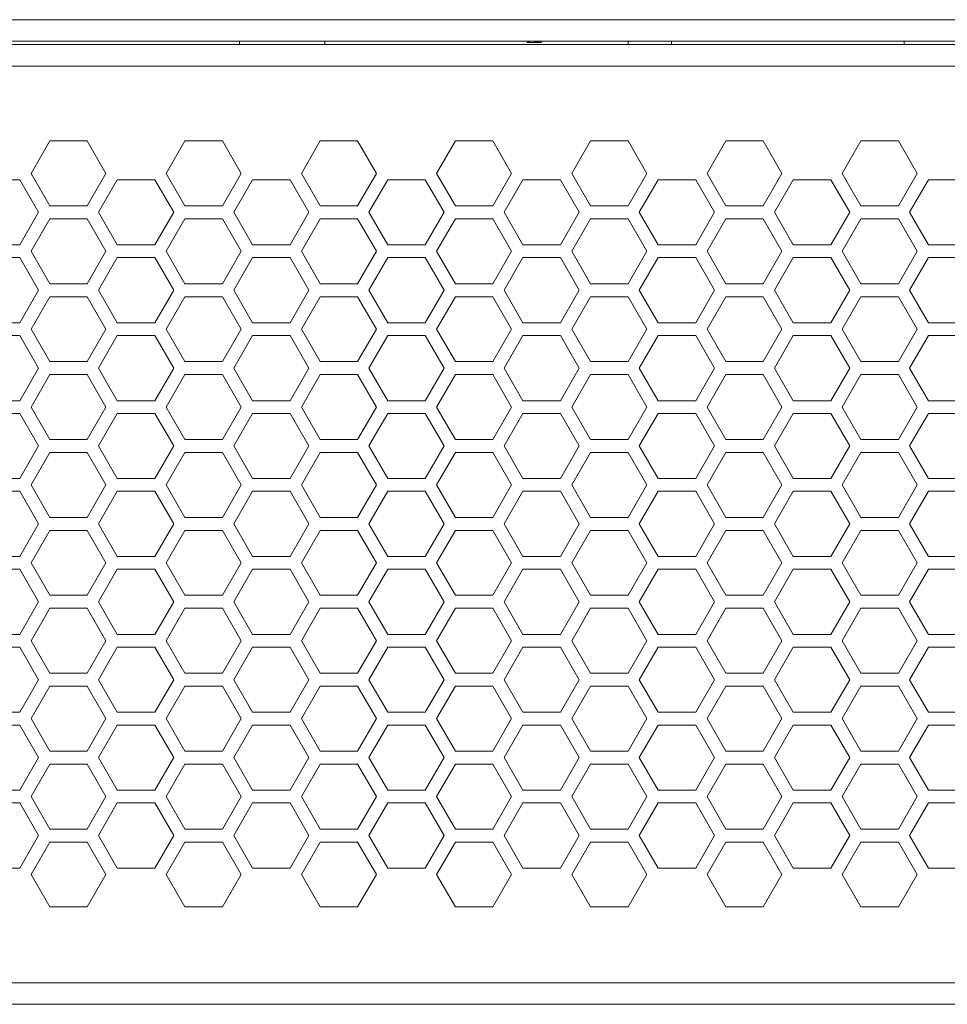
# Model space of a CAD drawing. Header units: millimetres. Extents: x 3082 to 3675, y 388 to 1418.
# Tile 16 of 22: x 3401 to 3486, y 481 to 572. Entities that reach past the tile are written whole.
import ezdxf

# ---------------------------------------------------------------- set-up
doc = ezdxf.new("R2010")
doc.units = ezdxf.units.MM
doc.header["$PDSIZE"] = -1
doc.dimstyles.new('ISO-25', dxfattribs={"dimtxt": 2.5, "dimasz": 2.5, "dimexe": 1.25, "dimexo": 0.625, "dimtad": 1, "dimtxsty": 'Standard', "dimcen": 2.5, "dimadec": 0, "dimazin": 0, "dimtfac": 1, "dimtmove": 0, "dimatfit": 3, "dimfxl": 0, "dimarcsym": 0})

# ---------------------------------------------------------------- blocks, each defined once
blk = doc.blocks.new('*D89')
at = {"color": 4, "linetype": 'ByBlock', "lineweight": -2, "transparency": 16777216}
for p, q in [((3128.943, 481.883), (3128.943, 399.416)), ((3618.943, 481.883), (3618.943, 399.416)), ((3148.943, 404.416), (3337.54, 404.416)), ((3598.943, 404.416), (3397.54, 404.416))]:
    blk.add_line(p, q, dxfattribs=at)
at = {"color": 4, "linetype": 'ByBlock', "transparency": 16777216}
for points in [[(3148.943, 407.749), (3148.943, 401.082), (3128.943, 404.416)], [(3598.943, 407.749), (3598.943, 401.082), (3618.943, 404.416)]]:
    blk.add_solid(points, dxfattribs=at)
at = {"layer": 'Defpoints', "color": 0, "linetype": 'ByBlock', "transparency": 16777216}
for p in [(3128.943, 486.883), (3618.943, 486.883), (3618.943, 404.416)]:
    blk.add_point(p, dxfattribs=at)
at = {"color": 4, "linetype": 'ByBlock', "lineweight": 5, "transparency": 16777216, "insert": (3367.54, 414.416), "char_height": 20, "attachment_point": 2}
blk.add_mtext('490', dxfattribs=at)
blk = doc.blocks.new('*D91')
at = {"color": 4, "linetype": 'ByBlock', "lineweight": -2, "transparency": 16777216}
for p, q in [((3139.957, 522.877), (3139.957, 443.782)), ((3608, 522.883), (3608, 443.782)), ((3159.957, 448.782), (3343.201, 448.782)), ((3588, 448.782), (3406.534, 448.782))]:
    blk.add_line(p, q, dxfattribs=at)
at = {"color": 4, "linetype": 'ByBlock', "transparency": 16777216}
for points in [[(3159.957, 452.115), (3159.957, 445.449), (3139.957, 448.782)], [(3588, 452.115), (3588, 445.449), (3608, 448.782)]]:
    blk.add_solid(points, dxfattribs=at)
at = {"layer": 'Defpoints', "color": 0, "linetype": 'ByBlock', "transparency": 16777216}
for p in [(3139.957, 527.877), (3608, 527.883), (3139.957, 448.782)]:
    blk.add_point(p, dxfattribs=at)
at = {"color": 4, "linetype": 'ByBlock', "lineweight": 5, "transparency": 16777216, "insert": (3374.868, 448.782), "char_height": 20, "attachment_point": 5}
blk.add_mtext('468', dxfattribs=at)

msp = doc.modelspace()

# ---------------------------------------------------------------- linework, layer by layer
at = {"color": 0, "linetype": 'ByBlock', "lineweight": 5}
for p, q in [((3155.943, 571.883), (3591.943, 571.883)), ((3593.943, 569.883), (3153.943, 569.883)), ((3420.993, 569.883), (3420.993, 569.583)), ((3428.893, 569.583), (3428.893, 569.883)), ((3447.609, 569.783), (3447.609, 569.883)), ((3447.609, 569.783), (3447.737, 569.783)), ((3447.737, 569.783), (3447.737, 569.883)), ((3447.737, 569.783), (3447.838, 569.783)), ((3447.838, 569.783), (3447.838, 569.883)), ((3447.838, 569.783), (3448.248, 569.783)), ((3448.248, 569.783), (3448.248, 569.883)), ((3448.322, 569.783), (3448.322, 569.883)), ((3448.322, 569.783), (3448.429, 569.783)), ((3448.429, 569.783), (3448.429, 569.883)), ((3448.429, 569.783), (3448.439, 569.783)), ((3448.439, 569.783), (3448.439, 569.883)), ((3448.439, 569.783), (3448.567, 569.783)), ((3448.567, 569.783), (3448.567, 569.883)), ((3448.567, 569.783), (3448.652, 569.783)), ((3448.652, 569.783), (3448.652, 569.883)), ((3448.652, 569.783), (3448.78, 569.783)), ((3448.78, 569.783), (3448.78, 569.883)), ((3448.78, 569.783), (3448.79, 569.783)), ((3448.79, 569.783), (3448.79, 569.883)), ((3448.79, 569.783), (3448.897, 569.783)), ((3448.897, 569.783), (3448.897, 569.883)), ((3456.943, 569.883), (3456.943, 569.583)), ((3460.943, 569.583), (3460.943, 569.883)), ((3482.443, 569.583), (3482.443, 569.883)), ((3153.943, 569.583), (3593.943, 569.583)), ((3591.943, 567.583), (3155.943, 567.583)), ((3403.461, 560.683), (3401.729, 557.683)), ((3406.926, 560.683), (3403.461, 560.683)), ((3408.658, 557.683), (3406.926, 560.683)), ((3415.961, 560.683), (3414.229, 557.683)), ((3419.426, 560.683), (3415.961, 560.683)), ((3421.158, 557.683), (3419.426, 560.683)), ((3428.461, 560.683), (3426.729, 557.683)), ((3428.461, 560.683), (3426.729, 557.683)), ((3428.461, 560.683), (3426.729, 557.683)), ((3431.926, 560.683), (3428.461, 560.683)), ((3431.926, 560.683), (3428.461, 560.683)), ((3433.658, 557.683), (3431.926, 560.683)), ((3433.658, 557.683), (3431.926, 560.683)), ((3440.961, 560.683), (3439.229, 557.683)), ((3444.426, 560.683), (3440.961, 560.683)), ((3446.158, 557.683), (3444.426, 560.683)), ((3453.461, 560.683), (3451.729, 557.683)), ((3456.926, 560.683), (3453.461, 560.683)), ((3458.658, 557.683), (3456.926, 560.683)), ((3465.961, 560.683), (3464.229, 557.683)), ((3469.426, 560.683), (3465.961, 560.683)), ((3471.158, 557.683), (3469.426, 560.683)), ((3478.461, 560.683), (3476.729, 557.683)), ((3478.461, 560.683), (3476.729, 557.683)), ((3481.926, 560.683), (3478.461, 560.683)), ((3481.926, 560.683), (3478.461, 560.683)), ((3483.658, 557.683), (3481.926, 560.683)), ((3483.658, 557.683), (3481.926, 560.683)), ((3400.683, 557.096), (3397.204, 557.096)), ((3402.422, 554.083), (3400.683, 557.096)), ((3401.729, 557.683), (3403.461, 554.683)), ((3406.926, 554.683), (3408.658, 557.683)), ((3409.704, 557.096), (3407.965, 554.083)), ((3413.183, 557.096), (3409.704, 557.096)), ((3414.922, 554.083), (3413.183, 557.096)), ((3414.229, 557.683), (3415.961, 554.683)), ((3419.426, 554.683), (3421.158, 557.683)), ((3422.204, 557.096), (3420.465, 554.083)), ((3425.683, 557.096), (3422.204, 557.096)), ((3427.422, 554.083), (3425.683, 557.096)), ((3426.729, 557.683), (3428.461, 554.683)), ((3426.729, 557.683), (3428.461, 554.683)), ((3431.926, 554.683), (3433.658, 557.683)), ((3431.926, 554.683), (3433.658, 557.683)), ((3434.704, 557.096), (3432.965, 554.083)), ((3438.183, 557.096), (3434.704, 557.096)), ((3439.922, 554.083), (3438.183, 557.096)), ((3439.229, 557.683), (3440.961, 554.683)), ((3444.426, 554.683), (3446.158, 557.683)), ((3447.204, 557.096), (3445.465, 554.083)), ((3450.683, 557.096), (3447.204, 557.096)), ((3452.422, 554.083), (3450.683, 557.096)), ((3451.729, 557.683), (3453.461, 554.683)), ((3456.926, 554.683), (3458.658, 557.683)), ((3459.704, 557.096), (3457.965, 554.083)), ((3463.183, 557.096), (3459.704, 557.096)), ((3464.922, 554.083), (3463.183, 557.096)), ((3464.229, 557.683), (3465.961, 554.683)), ((3469.426, 554.683), (3471.158, 557.683)), ((3472.204, 557.096), (3470.465, 554.083)), ((3475.683, 557.096), (3472.204, 557.096)), ((3477.422, 554.083), (3475.683, 557.096)), ((3476.729, 557.683), (3478.461, 554.683)), ((3476.729, 557.683), (3478.461, 554.683)), ((3481.926, 554.683), (3483.658, 557.683)), ((3481.926, 554.683), (3483.658, 557.683)), ((3484.704, 557.096), (3482.965, 554.083)), ((3488.183, 557.096), (3484.704, 557.096)), ((3403.461, 554.683), (3406.926, 554.683)), ((3415.961, 554.683), (3419.426, 554.683)), ((3428.461, 554.683), (3431.926, 554.683)), ((3428.461, 554.683), (3431.926, 554.683)), ((3440.961, 554.683), (3444.426, 554.683)), ((3453.461, 554.683), (3456.926, 554.683)), ((3465.961, 554.683), (3469.426, 554.683)), ((3478.461, 554.683), (3481.926, 554.683)), ((3478.461, 554.683), (3481.926, 554.683)), ((3400.683, 551.07), (3402.422, 554.083)), ((3403.461, 553.483), (3401.729, 550.483)), ((3406.926, 553.483), (3403.461, 553.483)), ((3408.658, 550.483), (3406.926, 553.483)), ((3407.965, 554.083), (3409.704, 551.07)), ((3413.183, 551.07), (3414.922, 554.083)), ((3415.961, 553.483), (3414.229, 550.483)), ((3419.426, 553.483), (3415.961, 553.483)), ((3421.158, 550.483), (3419.426, 553.483)), ((3420.465, 554.083), (3422.204, 551.07)), ((3425.683, 551.07), (3427.422, 554.083)), ((3428.461, 553.483), (3426.729, 550.483)), ((3428.461, 553.483), (3426.729, 550.483)), ((3431.926, 553.483), (3428.461, 553.483)), ((3431.926, 553.483), (3428.461, 553.483)), ((3433.658, 550.483), (3431.926, 553.483)), ((3433.658, 550.483), (3431.926, 553.483)), ((3432.965, 554.083), (3434.704, 551.07)), ((3438.183, 551.07), (3439.922, 554.083)), ((3440.961, 553.483), (3439.229, 550.483)), ((3444.426, 553.483), (3440.961, 553.483)), ((3446.158, 550.483), (3444.426, 553.483)), ((3445.465, 554.083), (3447.204, 551.07)), ((3450.683, 551.07), (3452.422, 554.083)), ((3453.461, 553.483), (3451.729, 550.483)), ((3456.926, 553.483), (3453.461, 553.483)), ((3458.658, 550.483), (3456.926, 553.483)), ((3457.965, 554.083), (3459.704, 551.07)), ((3463.183, 551.07), (3464.922, 554.083)), ((3465.961, 553.483), (3464.229, 550.483)), ((3469.426, 553.483), (3465.961, 553.483)), ((3471.158, 550.483), (3469.426, 553.483)), ((3470.465, 554.083), (3472.204, 551.07)), ((3475.683, 551.07), (3477.422, 554.083)), ((3478.461, 553.483), (3476.729, 550.483)), ((3478.461, 553.483), (3476.729, 550.483)), ((3481.926, 553.483), (3478.461, 553.483)), ((3481.926, 553.483), (3478.461, 553.483)), ((3483.658, 550.483), (3481.926, 553.483)), ((3483.658, 550.483), (3481.926, 553.483)), ((3482.965, 554.083), (3484.704, 551.07)), ((3397.204, 551.07), (3400.683, 551.07)), ((3409.704, 551.07), (3413.183, 551.07)), ((3422.204, 551.07), (3425.683, 551.07)), ((3434.704, 551.07), (3438.183, 551.07)), ((3447.204, 551.07), (3450.683, 551.07)), ((3459.704, 551.07), (3463.183, 551.07)), ((3472.204, 551.07), (3475.683, 551.07)), ((3484.704, 551.07), (3488.183, 551.07)), ((3400.683, 549.896), (3397.204, 549.896)), ((3402.422, 546.883), (3400.683, 549.896)), ((3401.729, 550.483), (3403.461, 547.483)), ((3406.926, 547.483), (3408.658, 550.483)), ((3409.704, 549.896), (3407.965, 546.883)), ((3413.183, 549.896), (3409.704, 549.896)), ((3414.922, 546.883), (3413.183, 549.896)), ((3414.229, 550.483), (3415.961, 547.483)), ((3419.426, 547.483), (3421.158, 550.483)), ((3422.204, 549.896), (3420.465, 546.883)), ((3425.683, 549.896), (3422.204, 549.896)), ((3427.422, 546.883), (3425.683, 549.896)), ((3426.729, 550.483), (3428.461, 547.483)), ((3426.729, 550.483), (3428.461, 547.483)), ((3431.926, 547.483), (3433.658, 550.483)), ((3431.926, 547.483), (3433.658, 550.483)), ((3434.704, 549.896), (3432.965, 546.883)), ((3438.183, 549.896), (3434.704, 549.896)), ((3439.922, 546.883), (3438.183, 549.896)), ((3439.229, 550.483), (3440.961, 547.483)), ((3444.426, 547.483), (3446.158, 550.483)), ((3447.204, 549.896), (3445.465, 546.883)), ((3450.683, 549.896), (3447.204, 549.896)), ((3452.422, 546.883), (3450.683, 549.896)), ((3451.729, 550.483), (3453.461, 547.483)), ((3456.926, 547.483), (3458.658, 550.483)), ((3459.704, 549.896), (3457.965, 546.883)), ((3463.183, 549.896), (3459.704, 549.896)), ((3464.922, 546.883), (3463.183, 549.896)), ((3464.229, 550.483), (3465.961, 547.483)), ((3469.426, 547.483), (3471.158, 550.483)), ((3472.204, 549.896), (3470.465, 546.883)), ((3475.683, 549.896), (3472.204, 549.896)), ((3477.422, 546.883), (3475.683, 549.896)), ((3476.729, 550.483), (3478.461, 547.483)), ((3476.729, 550.483), (3478.461, 547.483)), ((3481.926, 547.483), (3483.658, 550.483)), ((3481.926, 547.483), (3483.658, 550.483)), ((3484.704, 549.896), (3482.965, 546.883)), ((3488.183, 549.896), (3484.704, 549.896)), ((3403.461, 547.483), (3406.926, 547.483)), ((3415.961, 547.483), (3419.426, 547.483)), ((3428.461, 547.483), (3431.926, 547.483)), ((3428.461, 547.483), (3431.926, 547.483)), ((3440.961, 547.483), (3444.426, 547.483)), ((3453.461, 547.483), (3456.926, 547.483)), ((3465.961, 547.483), (3469.426, 547.483)), ((3478.461, 547.483), (3481.926, 547.483)), ((3478.461, 547.483), (3481.926, 547.483)), ((3400.683, 543.87), (3402.422, 546.883)), ((3403.461, 546.283), (3401.729, 543.283)), ((3406.926, 546.283), (3403.461, 546.283)), ((3408.658, 543.283), (3406.926, 546.283)), ((3407.965, 546.883), (3409.704, 543.87)), ((3413.183, 543.87), (3414.922, 546.883)), ((3415.961, 546.283), (3414.229, 543.283)), ((3419.426, 546.283), (3415.961, 546.283)), ((3421.158, 543.283), (3419.426, 546.283)), ((3420.465, 546.883), (3422.204, 543.87)), ((3425.683, 543.87), (3427.422, 546.883)), ((3428.461, 546.283), (3426.729, 543.283)), ((3428.461, 546.283), (3426.729, 543.283)), ((3431.926, 546.283), (3428.461, 546.283)), ((3431.926, 546.283), (3428.461, 546.283)), ((3433.658, 543.283), (3431.926, 546.283)), ((3433.658, 543.283), (3431.926, 546.283)), ((3432.965, 546.883), (3434.704, 543.87)), ((3438.183, 543.87), (3439.922, 546.883)), ((3440.961, 546.283), (3439.229, 543.283)), ((3444.426, 546.283), (3440.961, 546.283)), ((3446.158, 543.283), (3444.426, 546.283)), ((3445.465, 546.883), (3447.204, 543.87)), ((3450.683, 543.87), (3452.422, 546.883)), ((3453.461, 546.283), (3451.729, 543.283)), ((3456.926, 546.283), (3453.461, 546.283)), ((3458.658, 543.283), (3456.926, 546.283)), ((3457.965, 546.883), (3459.704, 543.87)), ((3463.183, 543.87), (3464.922, 546.883)), ((3465.961, 546.283), (3464.229, 543.283)), ((3469.426, 546.283), (3465.961, 546.283)), ((3471.158, 543.283), (3469.426, 546.283)), ((3470.465, 546.883), (3472.204, 543.87)), ((3475.683, 543.87), (3477.422, 546.883)), ((3478.461, 546.283), (3476.729, 543.283)), ((3478.461, 546.283), (3476.729, 543.283)), ((3481.926, 546.283), (3478.461, 546.283)), ((3481.926, 546.283), (3478.461, 546.283)), ((3483.658, 543.283), (3481.926, 546.283)), ((3483.658, 543.283), (3481.926, 546.283)), ((3482.965, 546.883), (3484.704, 543.87)), ((3397.204, 543.87), (3400.683, 543.87)), ((3401.729, 543.283), (3403.461, 540.283)), ((3406.926, 540.283), (3408.658, 543.283)), ((3409.704, 543.87), (3413.183, 543.87)), ((3414.229, 543.283), (3415.961, 540.283)), ((3419.426, 540.283), (3421.158, 543.283)), ((3422.204, 543.87), (3425.683, 543.87)), ((3426.729, 543.283), (3428.461, 540.283)), ((3426.729, 543.283), (3428.461, 540.283)), ((3431.926, 540.283), (3433.658, 543.283)), ((3431.926, 540.283), (3433.658, 543.283)), ((3434.704, 543.87), (3438.183, 543.87)), ((3439.229, 543.283), (3440.961, 540.283)), ((3444.426, 540.283), (3446.158, 543.283)), ((3447.204, 543.87), (3450.683, 543.87)), ((3451.729, 543.283), (3453.461, 540.283)), ((3456.926, 540.283), (3458.658, 543.283)), ((3459.704, 543.87), (3463.183, 543.87)), ((3464.229, 543.283), (3465.961, 540.283)), ((3469.426, 540.283), (3471.158, 543.283)), ((3472.204, 543.87), (3475.683, 543.87)), ((3476.729, 543.283), (3478.461, 540.283)), ((3476.729, 543.283), (3478.461, 540.283)), ((3481.926, 540.283), (3483.658, 543.283)), ((3481.926, 540.283), (3483.658, 543.283)), ((3484.704, 543.87), (3488.183, 543.87)), ((3400.683, 542.696), (3397.204, 542.696)), ((3402.422, 539.683), (3400.683, 542.696)), ((3409.704, 542.696), (3407.965, 539.683)), ((3413.183, 542.696), (3409.704, 542.696)), ((3414.922, 539.683), (3413.183, 542.696)), ((3422.204, 542.696), (3420.465, 539.683)), ((3425.683, 542.696), (3422.204, 542.696)), ((3427.422, 539.683), (3425.683, 542.696)), ((3434.704, 542.696), (3432.965, 539.683)), ((3438.183, 542.696), (3434.704, 542.696)), ((3439.922, 539.683), (3438.183, 542.696)), ((3447.204, 542.696), (3445.465, 539.683)), ((3450.683, 542.696), (3447.204, 542.696)), ((3452.422, 539.683), (3450.683, 542.696)), ((3459.704, 542.696), (3457.965, 539.683)), ((3463.183, 542.696), (3459.704, 542.696)), ((3464.922, 539.683), (3463.183, 542.696)), ((3472.204, 542.696), (3470.465, 539.683)), ((3475.683, 542.696), (3472.204, 542.696)), ((3477.422, 539.683), (3475.683, 542.696)), ((3484.704, 542.696), (3482.965, 539.683)), ((3488.183, 542.696), (3484.704, 542.696)), ((3400.683, 536.67), (3402.422, 539.683)), ((3403.461, 540.283), (3406.926, 540.283)), ((3407.965, 539.683), (3409.704, 536.67)), ((3413.183, 536.67), (3414.922, 539.683)), ((3415.961, 540.283), (3419.426, 540.283)), ((3420.465, 539.683), (3422.204, 536.67)), ((3425.683, 536.67), (3427.422, 539.683)), ((3428.461, 540.283), (3431.926, 540.283)), ((3428.461, 540.283), (3431.926, 540.283)), ((3432.965, 539.683), (3434.704, 536.67)), ((3438.183, 536.67), (3439.922, 539.683)), ((3440.961, 540.283), (3444.426, 540.283)), ((3445.465, 539.683), (3447.204, 536.67)), ((3450.683, 536.67), (3452.422, 539.683)), ((3453.461, 540.283), (3456.926, 540.283)), ((3457.965, 539.683), (3459.704, 536.67)), ((3463.183, 536.67), (3464.922, 539.683)), ((3465.961, 540.283), (3469.426, 540.283)), ((3470.465, 539.683), (3472.204, 536.67)), ((3475.683, 536.67), (3477.422, 539.683)), ((3478.461, 540.283), (3481.926, 540.283)), ((3478.461, 540.283), (3481.926, 540.283)), ((3482.965, 539.683), (3484.704, 536.67)), ((3403.461, 539.083), (3401.729, 536.083)), ((3406.926, 539.083), (3403.461, 539.083)), ((3408.658, 536.083), (3406.926, 539.083)), ((3415.961, 539.083), (3414.229, 536.083)), ((3419.426, 539.083), (3415.961, 539.083)), ((3421.158, 536.083), (3419.426, 539.083)), ((3428.461, 539.083), (3426.729, 536.083)), ((3428.461, 539.083), (3426.729, 536.083)), ((3431.926, 539.083), (3428.461, 539.083)), ((3431.926, 539.083), (3428.461, 539.083)), ((3433.658, 536.083), (3431.926, 539.083)), ((3433.658, 536.083), (3431.926, 539.083)), ((3440.961, 539.083), (3439.229, 536.083)), ((3444.426, 539.083), (3440.961, 539.083)), ((3446.158, 536.083), (3444.426, 539.083)), ((3453.461, 539.083), (3451.729, 536.083)), ((3456.926, 539.083), (3453.461, 539.083)), ((3458.658, 536.083), (3456.926, 539.083)), ((3465.961, 539.083), (3464.229, 536.083)), ((3469.426, 539.083), (3465.961, 539.083)), ((3471.158, 536.083), (3469.426, 539.083)), ((3478.461, 539.083), (3476.729, 536.083)), ((3478.461, 539.083), (3476.729, 536.083)), ((3481.926, 539.083), (3478.461, 539.083)), ((3481.926, 539.083), (3478.461, 539.083)), ((3483.658, 536.083), (3481.926, 539.083)), ((3483.658, 536.083), (3481.926, 539.083)), ((3397.204, 536.67), (3400.683, 536.67)), ((3401.729, 536.083), (3403.461, 533.083)), ((3406.926, 533.083), (3408.658, 536.083)), ((3409.704, 536.67), (3413.183, 536.67)), ((3414.229, 536.083), (3415.961, 533.083)), ((3419.426, 533.083), (3421.158, 536.083)), ((3422.204, 536.67), (3425.683, 536.67)), ((3426.729, 536.083), (3428.461, 533.083)), ((3426.729, 536.083), (3428.461, 533.083)), ((3431.926, 533.083), (3433.658, 536.083)), ((3431.926, 533.083), (3433.658, 536.083)), ((3434.704, 536.67), (3438.183, 536.67)), ((3439.229, 536.083), (3440.961, 533.083)), ((3444.426, 533.083), (3446.158, 536.083)), ((3447.204, 536.67), (3450.683, 536.67)), ((3451.729, 536.083), (3453.461, 533.083)), ((3456.926, 533.083), (3458.658, 536.083)), ((3459.704, 536.67), (3463.183, 536.67)), ((3464.229, 536.083), (3465.961, 533.083)), ((3469.426, 533.083), (3471.158, 536.083)), ((3472.204, 536.67), (3475.683, 536.67)), ((3476.729, 536.083), (3478.461, 533.083)), ((3476.729, 536.083), (3478.461, 533.083)), ((3481.926, 533.083), (3483.658, 536.083)), ((3481.926, 533.083), (3483.658, 536.083)), ((3484.704, 536.67), (3488.183, 536.67)), ((3400.683, 535.496), (3397.204, 535.496)), ((3402.422, 532.483), (3400.683, 535.496)), ((3409.704, 535.496), (3407.965, 532.483)), ((3413.183, 535.496), (3409.704, 535.496)), ((3414.922, 532.483), (3413.183, 535.496)), ((3422.204, 535.496), (3420.465, 532.483)), ((3425.683, 535.496), (3422.204, 535.496)), ((3427.422, 532.483), (3425.683, 535.496)), ((3434.704, 535.496), (3432.965, 532.483)), ((3438.183, 535.496), (3434.704, 535.496)), ((3439.922, 532.483), (3438.183, 535.496)), ((3447.204, 535.496), (3445.465, 532.483)), ((3450.683, 535.496), (3447.204, 535.496)), ((3452.422, 532.483), (3450.683, 535.496)), ((3459.704, 535.496), (3457.965, 532.483)), ((3463.183, 535.496), (3459.704, 535.496)), ((3464.922, 532.483), (3463.183, 535.496)), ((3472.204, 535.496), (3470.465, 532.483)), ((3475.683, 535.496), (3472.204, 535.496)), ((3477.422, 532.483), (3475.683, 535.496)), ((3484.704, 535.496), (3482.965, 532.483)), ((3488.183, 535.496), (3484.704, 535.496)), ((3400.683, 529.47), (3402.422, 532.483)), ((3403.461, 533.083), (3406.926, 533.083)), ((3407.965, 532.483), (3409.704, 529.47)), ((3413.183, 529.47), (3414.922, 532.483)), ((3415.961, 533.083), (3419.426, 533.083)), ((3420.465, 532.483), (3422.204, 529.47)), ((3425.683, 529.47), (3427.422, 532.483)), ((3428.461, 533.083), (3431.926, 533.083)), ((3428.461, 533.083), (3431.926, 533.083)), ((3432.965, 532.483), (3434.704, 529.47)), ((3438.183, 529.47), (3439.922, 532.483)), ((3440.961, 533.083), (3444.426, 533.083)), ((3445.465, 532.483), (3447.204, 529.47)), ((3450.683, 529.47), (3452.422, 532.483)), ((3453.461, 533.083), (3456.926, 533.083)), ((3457.965, 532.483), (3459.704, 529.47)), ((3463.183, 529.47), (3464.922, 532.483)), ((3465.961, 533.083), (3469.426, 533.083)), ((3470.465, 532.483), (3472.204, 529.47)), ((3475.683, 529.47), (3477.422, 532.483)), ((3478.461, 533.083), (3481.926, 533.083)), ((3478.461, 533.083), (3481.926, 533.083)), ((3482.965, 532.483), (3484.704, 529.47)), ((3403.461, 531.883), (3401.729, 528.883)), ((3406.926, 531.883), (3403.461, 531.883)), ((3408.658, 528.883), (3406.926, 531.883)), ((3415.961, 531.883), (3414.229, 528.883)), ((3419.426, 531.883), (3415.961, 531.883)), ((3421.158, 528.883), (3419.426, 531.883)), ((3428.461, 531.883), (3426.729, 528.883)), ((3428.461, 531.883), (3426.729, 528.883)), ((3431.926, 531.883), (3428.461, 531.883)), ((3431.926, 531.883), (3428.461, 531.883)), ((3433.658, 528.883), (3431.926, 531.883)), ((3433.658, 528.883), (3431.926, 531.883)), ((3440.961, 531.883), (3439.229, 528.883)), ((3444.426, 531.883), (3440.961, 531.883)), ((3446.158, 528.883), (3444.426, 531.883)), ((3453.461, 531.883), (3451.729, 528.883)), ((3456.926, 531.883), (3453.461, 531.883)), ((3458.658, 528.883), (3456.926, 531.883)), ((3465.961, 531.883), (3464.229, 528.883)), ((3469.426, 531.883), (3465.961, 531.883)), ((3471.158, 528.883), (3469.426, 531.883)), ((3478.461, 531.883), (3476.729, 528.883)), ((3478.461, 531.883), (3476.729, 528.883)), ((3481.926, 531.883), (3478.461, 531.883)), ((3481.926, 531.883), (3478.461, 531.883)), ((3483.658, 528.883), (3481.926, 531.883)), ((3483.658, 528.883), (3481.926, 531.883)), ((3397.204, 529.47), (3400.683, 529.47)), ((3401.729, 528.883), (3403.461, 525.883)), ((3406.926, 525.883), (3408.658, 528.883)), ((3409.704, 529.47), (3413.183, 529.47)), ((3414.229, 528.883), (3415.961, 525.883)), ((3419.426, 525.883), (3421.158, 528.883)), ((3422.204, 529.47), (3425.683, 529.47)), ((3426.729, 528.883), (3428.461, 525.883)), ((3426.729, 528.883), (3428.461, 525.883)), ((3431.926, 525.883), (3433.658, 528.883)), ((3431.926, 525.883), (3433.658, 528.883)), ((3434.704, 529.47), (3438.183, 529.47)), ((3439.229, 528.883), (3440.961, 525.883)), ((3444.426, 525.883), (3446.158, 528.883)), ((3447.204, 529.47), (3450.683, 529.47)), ((3451.729, 528.883), (3453.461, 525.883)), ((3456.926, 525.883), (3458.658, 528.883)), ((3459.704, 529.47), (3463.183, 529.47)), ((3464.229, 528.883), (3465.961, 525.883)), ((3469.426, 525.883), (3471.158, 528.883)), ((3472.204, 529.47), (3475.683, 529.47)), ((3476.729, 528.883), (3478.461, 525.883)), ((3476.729, 528.883), (3478.461, 525.883)), ((3481.926, 525.883), (3483.658, 528.883)), ((3481.926, 525.883), (3483.658, 528.883)), ((3484.704, 529.47), (3488.183, 529.47)), ((3400.683, 528.296), (3397.204, 528.296)), ((3402.422, 525.283), (3400.683, 528.296)), ((3409.704, 528.296), (3407.965, 525.283)), ((3413.183, 528.296), (3409.704, 528.296)), ((3414.922, 525.283), (3413.183, 528.296)), ((3422.204, 528.296), (3420.465, 525.283)), ((3425.683, 528.296), (3422.204, 528.296)), ((3427.422, 525.283), (3425.683, 528.296)), ((3434.704, 528.296), (3432.965, 525.283)), ((3438.183, 528.296), (3434.704, 528.296)), ((3439.922, 525.283), (3438.183, 528.296)), ((3447.204, 528.296), (3445.465, 525.283)), ((3450.683, 528.296), (3447.204, 528.296)), ((3452.422, 525.283), (3450.683, 528.296)), ((3459.704, 528.296), (3457.965, 525.283)), ((3463.183, 528.296), (3459.704, 528.296)), ((3464.922, 525.283), (3463.183, 528.296)), ((3472.204, 528.296), (3470.465, 525.283)), ((3475.683, 528.296), (3472.204, 528.296)), ((3477.422, 525.283), (3475.683, 528.296)), ((3484.704, 528.296), (3482.965, 525.283)), ((3488.183, 528.296), (3484.704, 528.296)), ((3400.683, 522.27), (3402.422, 525.283)), ((3403.461, 525.883), (3406.926, 525.883)), ((3407.965, 525.283), (3409.704, 522.27)), ((3413.183, 522.27), (3414.922, 525.283)), ((3415.961, 525.883), (3419.426, 525.883)), ((3420.465, 525.283), (3422.204, 522.27)), ((3425.683, 522.27), (3427.422, 525.283)), ((3428.461, 525.883), (3431.926, 525.883)), ((3428.461, 525.883), (3431.926, 525.883)), ((3432.965, 525.283), (3434.704, 522.27)), ((3438.183, 522.27), (3439.922, 525.283)), ((3440.961, 525.883), (3444.426, 525.883)), ((3445.465, 525.283), (3447.204, 522.27)), ((3450.683, 522.27), (3452.422, 525.283)), ((3453.461, 525.883), (3456.926, 525.883)), ((3457.965, 525.283), (3459.704, 522.27)), ((3463.183, 522.27), (3464.922, 525.283)), ((3465.961, 525.883), (3469.426, 525.883)), ((3470.465, 525.283), (3472.204, 522.27)), ((3475.683, 522.27), (3477.422, 525.283)), ((3478.461, 525.883), (3481.926, 525.883)), ((3478.461, 525.883), (3481.926, 525.883)), ((3482.965, 525.283), (3484.704, 522.27)), ((3403.461, 524.683), (3401.729, 521.683)), ((3406.926, 524.683), (3403.461, 524.683)), ((3408.658, 521.683), (3406.926, 524.683)), ((3415.961, 524.683), (3414.229, 521.683)), ((3419.426, 524.683), (3415.961, 524.683)), ((3421.158, 521.683), (3419.426, 524.683)), ((3428.461, 524.683), (3426.729, 521.683)), ((3428.461, 524.683), (3426.729, 521.683)), ((3431.926, 524.683), (3428.461, 524.683)), ((3431.926, 524.683), (3428.461, 524.683)), ((3433.658, 521.683), (3431.926, 524.683)), ((3433.658, 521.683), (3431.926, 524.683)), ((3440.961, 524.683), (3439.229, 521.683)), ((3444.426, 524.683), (3440.961, 524.683)), ((3446.158, 521.683), (3444.426, 524.683)), ((3453.461, 524.683), (3451.729, 521.683)), ((3456.926, 524.683), (3453.461, 524.683)), ((3458.658, 521.683), (3456.926, 524.683)), ((3465.961, 524.683), (3464.229, 521.683)), ((3469.426, 524.683), (3465.961, 524.683)), ((3471.158, 521.683), (3469.426, 524.683)), ((3478.461, 524.683), (3476.729, 521.683)), ((3478.461, 524.683), (3476.729, 521.683)), ((3481.926, 524.683), (3478.461, 524.683)), ((3481.926, 524.683), (3478.461, 524.683)), ((3483.658, 521.683), (3481.926, 524.683)), ((3483.658, 521.683), (3481.926, 524.683)), ((3397.204, 522.27), (3400.683, 522.27)), ((3401.729, 521.683), (3403.461, 518.683)), ((3406.926, 518.683), (3408.658, 521.683)), ((3409.704, 522.27), (3413.183, 522.27)), ((3414.229, 521.683), (3415.961, 518.683)), ((3419.426, 518.683), (3421.158, 521.683)), ((3422.204, 522.27), (3425.683, 522.27)), ((3426.729, 521.683), (3428.461, 518.683)), ((3426.729, 521.683), (3428.461, 518.683)), ((3431.926, 518.683), (3433.658, 521.683)), ((3431.926, 518.683), (3433.658, 521.683)), ((3434.704, 522.27), (3438.183, 522.27)), ((3439.229, 521.683), (3440.961, 518.683)), ((3444.426, 518.683), (3446.158, 521.683)), ((3447.204, 522.27), (3450.683, 522.27)), ((3451.729, 521.683), (3453.461, 518.683)), ((3456.926, 518.683), (3458.658, 521.683)), ((3459.704, 522.27), (3463.183, 522.27)), ((3464.229, 521.683), (3465.961, 518.683)), ((3469.426, 518.683), (3471.158, 521.683)), ((3472.204, 522.27), (3475.683, 522.27)), ((3476.729, 521.683), (3478.461, 518.683)), ((3476.729, 521.683), (3478.461, 518.683)), ((3481.926, 518.683), (3483.658, 521.683)), ((3481.926, 518.683), (3483.658, 521.683)), ((3484.704, 522.27), (3488.183, 522.27)), ((3400.683, 521.096), (3397.204, 521.096)), ((3402.422, 518.083), (3400.683, 521.096)), ((3409.704, 521.096), (3407.965, 518.083)), ((3413.183, 521.096), (3409.704, 521.096)), ((3414.922, 518.083), (3413.183, 521.096)), ((3422.204, 521.096), (3420.465, 518.083)), ((3425.683, 521.096), (3422.204, 521.096)), ((3427.422, 518.083), (3425.683, 521.096)), ((3434.704, 521.096), (3432.965, 518.083)), ((3438.183, 521.096), (3434.704, 521.096)), ((3439.922, 518.083), (3438.183, 521.096)), ((3447.204, 521.096), (3445.465, 518.083)), ((3450.683, 521.096), (3447.204, 521.096)), ((3452.422, 518.083), (3450.683, 521.096)), ((3459.704, 521.096), (3457.965, 518.083)), ((3463.183, 521.096), (3459.704, 521.096)), ((3464.922, 518.083), (3463.183, 521.096)), ((3472.204, 521.096), (3470.465, 518.083)), ((3475.683, 521.096), (3472.204, 521.096)), ((3477.422, 518.083), (3475.683, 521.096)), ((3484.704, 521.096), (3482.965, 518.083)), ((3488.183, 521.096), (3484.704, 521.096)), ((3400.683, 515.07), (3402.422, 518.083)), ((3403.461, 518.683), (3406.926, 518.683)), ((3407.965, 518.083), (3409.704, 515.07)), ((3413.183, 515.07), (3414.922, 518.083)), ((3415.961, 518.683), (3419.426, 518.683)), ((3420.465, 518.083), (3422.204, 515.07)), ((3425.683, 515.07), (3427.422, 518.083)), ((3428.461, 518.683), (3431.926, 518.683)), ((3428.461, 518.683), (3431.926, 518.683)), ((3432.965, 518.083), (3434.704, 515.07)), ((3438.183, 515.07), (3439.922, 518.083)), ((3440.961, 518.683), (3444.426, 518.683)), ((3445.465, 518.083), (3447.204, 515.07)), ((3450.683, 515.07), (3452.422, 518.083)), ((3453.461, 518.683), (3456.926, 518.683)), ((3457.965, 518.083), (3459.704, 515.07)), ((3463.183, 515.07), (3464.922, 518.083)), ((3465.961, 518.683), (3469.426, 518.683)), ((3470.465, 518.083), (3472.204, 515.07)), ((3475.683, 515.07), (3477.422, 518.083)), ((3478.461, 518.683), (3481.926, 518.683)), ((3478.461, 518.683), (3481.926, 518.683)), ((3482.965, 518.083), (3484.704, 515.07)), ((3403.461, 517.483), (3401.729, 514.483)), ((3406.926, 517.483), (3403.461, 517.483)), ((3408.658, 514.483), (3406.926, 517.483)), ((3415.961, 517.483), (3414.229, 514.483)), ((3419.426, 517.483), (3415.961, 517.483)), ((3421.158, 514.483), (3419.426, 517.483)), ((3428.461, 517.483), (3426.729, 514.483)), ((3428.461, 517.483), (3426.729, 514.483)), ((3431.926, 517.483), (3428.461, 517.483)), ((3431.926, 517.483), (3428.461, 517.483)), ((3433.658, 514.483), (3431.926, 517.483)), ((3433.658, 514.483), (3431.926, 517.483)), ((3440.961, 517.483), (3439.229, 514.483)), ((3444.426, 517.483), (3440.961, 517.483)), ((3446.158, 514.483), (3444.426, 517.483)), ((3453.461, 517.483), (3451.729, 514.483)), ((3456.926, 517.483), (3453.461, 517.483)), ((3458.658, 514.483), (3456.926, 517.483)), ((3465.961, 517.483), (3464.229, 514.483)), ((3469.426, 517.483), (3465.961, 517.483)), ((3471.158, 514.483), (3469.426, 517.483)), ((3478.461, 517.483), (3476.729, 514.483)), ((3478.461, 517.483), (3476.729, 514.483)), ((3481.926, 517.483), (3478.461, 517.483)), ((3481.926, 517.483), (3478.461, 517.483)), ((3483.658, 514.483), (3481.926, 517.483)), ((3483.658, 514.483), (3481.926, 517.483)), ((3397.204, 515.07), (3400.683, 515.07)), ((3409.704, 515.07), (3413.183, 515.07)), ((3422.204, 515.07), (3425.683, 515.07)), ((3434.704, 515.07), (3438.183, 515.07)), ((3447.204, 515.07), (3450.683, 515.07)), ((3459.704, 515.07), (3463.183, 515.07)), ((3472.204, 515.07), (3475.683, 515.07)), ((3484.704, 515.07), (3488.183, 515.07)), ((3401.729, 514.483), (3403.461, 511.483)), ((3406.926, 511.483), (3408.658, 514.483)), ((3414.229, 514.483), (3415.961, 511.483)), ((3419.426, 511.483), (3421.158, 514.483)), ((3426.729, 514.483), (3428.461, 511.483)), ((3426.729, 514.483), (3428.461, 511.483)), ((3431.926, 511.483), (3433.658, 514.483)), ((3431.926, 511.483), (3433.658, 514.483)), ((3439.229, 514.483), (3440.961, 511.483)), ((3444.426, 511.483), (3446.158, 514.483)), ((3451.729, 514.483), (3453.461, 511.483)), ((3456.926, 511.483), (3458.658, 514.483)), ((3464.229, 514.483), (3465.961, 511.483)), ((3469.426, 511.483), (3471.158, 514.483)), ((3476.729, 514.483), (3478.461, 511.483)), ((3476.729, 514.483), (3478.461, 511.483)), ((3481.926, 511.483), (3483.658, 514.483)), ((3481.926, 511.483), (3483.658, 514.483)), ((3400.683, 513.896), (3397.204, 513.896)), ((3402.422, 510.883), (3400.683, 513.896)), ((3409.704, 513.896), (3407.965, 510.883)), ((3413.183, 513.896), (3409.704, 513.896)), ((3414.922, 510.883), (3413.183, 513.896)), ((3422.204, 513.896), (3420.465, 510.883)), ((3425.683, 513.896), (3422.204, 513.896)), ((3427.422, 510.883), (3425.683, 513.896)), ((3434.704, 513.896), (3432.965, 510.883)), ((3438.183, 513.896), (3434.704, 513.896)), ((3439.922, 510.883), (3438.183, 513.896)), ((3447.204, 513.896), (3445.465, 510.883)), ((3450.683, 513.896), (3447.204, 513.896)), ((3452.422, 510.883), (3450.683, 513.896)), ((3459.704, 513.896), (3457.965, 510.883)), ((3463.183, 513.896), (3459.704, 513.896)), ((3464.922, 510.883), (3463.183, 513.896)), ((3472.204, 513.896), (3470.465, 510.883)), ((3475.683, 513.896), (3472.204, 513.896)), ((3477.422, 510.883), (3475.683, 513.896)), ((3484.704, 513.896), (3482.965, 510.883)), ((3488.183, 513.896), (3484.704, 513.896)), ((3403.461, 511.483), (3406.926, 511.483)), ((3415.961, 511.483), (3419.426, 511.483)), ((3428.461, 511.483), (3431.926, 511.483)), ((3428.461, 511.483), (3431.926, 511.483)), ((3440.961, 511.483), (3444.426, 511.483)), ((3453.461, 511.483), (3456.926, 511.483)), ((3465.961, 511.483), (3469.426, 511.483)), ((3478.461, 511.483), (3481.926, 511.483)), ((3478.461, 511.483), (3481.926, 511.483)), ((3400.683, 507.87), (3402.422, 510.883)), ((3407.965, 510.883), (3409.704, 507.87)), ((3413.183, 507.87), (3414.922, 510.883)), ((3420.465, 510.883), (3422.204, 507.87)), ((3425.683, 507.87), (3427.422, 510.883)), ((3432.965, 510.883), (3434.704, 507.87)), ((3438.183, 507.87), (3439.922, 510.883)), ((3445.465, 510.883), (3447.204, 507.87)), ((3450.683, 507.87), (3452.422, 510.883)), ((3457.965, 510.883), (3459.704, 507.87)), ((3463.183, 507.87), (3464.922, 510.883)), ((3470.465, 510.883), (3472.204, 507.87)), ((3475.683, 507.87), (3477.422, 510.883)), ((3482.965, 510.883), (3484.704, 507.87)), ((3403.461, 510.283), (3401.729, 507.283)), ((3406.926, 510.283), (3403.461, 510.283)), ((3408.658, 507.283), (3406.926, 510.283)), ((3415.961, 510.283), (3414.229, 507.283)), ((3419.426, 510.283), (3415.961, 510.283)), ((3421.158, 507.283), (3419.426, 510.283)), ((3428.461, 510.283), (3426.729, 507.283)), ((3428.461, 510.283), (3426.729, 507.283)), ((3431.926, 510.283), (3428.461, 510.283)), ((3431.926, 510.283), (3428.461, 510.283)), ((3433.658, 507.283), (3431.926, 510.283)), ((3433.658, 507.283), (3431.926, 510.283)), ((3440.961, 510.283), (3439.229, 507.283)), ((3444.426, 510.283), (3440.961, 510.283)), ((3446.158, 507.283), (3444.426, 510.283)), ((3453.461, 510.283), (3451.729, 507.283)), ((3456.926, 510.283), (3453.461, 510.283)), ((3458.658, 507.283), (3456.926, 510.283)), ((3465.961, 510.283), (3464.229, 507.283)), ((3469.426, 510.283), (3465.961, 510.283)), ((3471.158, 507.283), (3469.426, 510.283)), ((3478.461, 510.283), (3476.729, 507.283)), ((3478.461, 510.283), (3476.729, 507.283)), ((3481.926, 510.283), (3478.461, 510.283)), ((3481.926, 510.283), (3478.461, 510.283)), ((3483.658, 507.283), (3481.926, 510.283)), ((3483.658, 507.283), (3481.926, 510.283)), ((3397.204, 507.87), (3400.683, 507.87)), ((3409.704, 507.87), (3413.183, 507.87)), ((3422.204, 507.87), (3425.683, 507.87)), ((3434.704, 507.87), (3438.183, 507.87)), ((3447.204, 507.87), (3450.683, 507.87)), ((3459.704, 507.87), (3463.183, 507.87)), ((3472.204, 507.87), (3475.683, 507.87)), ((3484.704, 507.87), (3488.183, 507.87)), ((3401.729, 507.283), (3403.461, 504.283)), ((3406.926, 504.283), (3408.658, 507.283)), ((3414.229, 507.283), (3415.961, 504.283)), ((3419.426, 504.283), (3421.158, 507.283)), ((3426.729, 507.283), (3428.461, 504.283)), ((3426.729, 507.283), (3428.461, 504.283)), ((3431.926, 504.283), (3433.658, 507.283)), ((3431.926, 504.283), (3433.658, 507.283)), ((3439.229, 507.283), (3440.961, 504.283)), ((3444.426, 504.283), (3446.158, 507.283)), ((3451.729, 507.283), (3453.461, 504.283)), ((3456.926, 504.283), (3458.658, 507.283)), ((3464.229, 507.283), (3465.961, 504.283)), ((3469.426, 504.283), (3471.158, 507.283)), ((3476.729, 507.283), (3478.461, 504.283)), ((3476.729, 507.283), (3478.461, 504.283)), ((3481.926, 504.283), (3483.658, 507.283)), ((3481.926, 504.283), (3483.658, 507.283)), ((3400.683, 506.696), (3397.204, 506.696)), ((3402.422, 503.683), (3400.683, 506.696)), ((3409.704, 506.696), (3407.965, 503.683)), ((3413.183, 506.696), (3409.704, 506.696)), ((3414.922, 503.683), (3413.183, 506.696)), ((3422.204, 506.696), (3420.465, 503.683)), ((3425.683, 506.696), (3422.204, 506.696)), ((3427.422, 503.683), (3425.683, 506.696)), ((3434.704, 506.696), (3432.965, 503.683)), ((3438.183, 506.696), (3434.704, 506.696)), ((3439.922, 503.683), (3438.183, 506.696)), ((3447.204, 506.696), (3445.465, 503.683)), ((3450.683, 506.696), (3447.204, 506.696)), ((3452.422, 503.683), (3450.683, 506.696)), ((3459.704, 506.696), (3457.965, 503.683)), ((3463.183, 506.696), (3459.704, 506.696)), ((3464.922, 503.683), (3463.183, 506.696)), ((3472.204, 506.696), (3470.465, 503.683)), ((3475.683, 506.696), (3472.204, 506.696)), ((3477.422, 503.683), (3475.683, 506.696)), ((3484.704, 506.696), (3482.965, 503.683)), ((3488.183, 506.696), (3484.704, 506.696)), ((3403.461, 504.283), (3406.926, 504.283)), ((3415.961, 504.283), (3419.426, 504.283)), ((3428.461, 504.283), (3431.926, 504.283)), ((3428.461, 504.283), (3431.926, 504.283)), ((3440.961, 504.283), (3444.426, 504.283)), ((3453.461, 504.283), (3456.926, 504.283)), ((3465.961, 504.283), (3469.426, 504.283)), ((3478.461, 504.283), (3481.926, 504.283)), ((3478.461, 504.283), (3481.926, 504.283)), ((3400.683, 500.67), (3402.422, 503.683)), ((3407.965, 503.683), (3409.704, 500.67)), ((3413.183, 500.67), (3414.922, 503.683)), ((3420.465, 503.683), (3422.204, 500.67)), ((3425.683, 500.67), (3427.422, 503.683)), ((3432.965, 503.683), (3434.704, 500.67)), ((3438.183, 500.67), (3439.922, 503.683)), ((3445.465, 503.683), (3447.204, 500.67)), ((3450.683, 500.67), (3452.422, 503.683)), ((3457.965, 503.683), (3459.704, 500.67)), ((3463.183, 500.67), (3464.922, 503.683)), ((3470.465, 503.683), (3472.204, 500.67)), ((3475.683, 500.67), (3477.422, 503.683)), ((3482.965, 503.683), (3484.704, 500.67)), ((3403.461, 503.083), (3401.729, 500.083)), ((3406.926, 503.083), (3403.461, 503.083)), ((3408.658, 500.083), (3406.926, 503.083)), ((3415.961, 503.083), (3414.229, 500.083)), ((3419.426, 503.083), (3415.961, 503.083)), ((3421.158, 500.083), (3419.426, 503.083)), ((3428.461, 503.083), (3426.729, 500.083)), ((3428.461, 503.083), (3426.729, 500.083)), ((3431.926, 503.083), (3428.461, 503.083)), ((3431.926, 503.083), (3428.461, 503.083)), ((3433.658, 500.083), (3431.926, 503.083)), ((3433.658, 500.083), (3431.926, 503.083)), ((3440.961, 503.083), (3439.229, 500.083)), ((3444.426, 503.083), (3440.961, 503.083)), ((3446.158, 500.083), (3444.426, 503.083)), ((3453.461, 503.083), (3451.729, 500.083)), ((3456.926, 503.083), (3453.461, 503.083)), ((3458.658, 500.083), (3456.926, 503.083)), ((3465.961, 503.083), (3464.229, 500.083)), ((3469.426, 503.083), (3465.961, 503.083)), ((3471.158, 500.083), (3469.426, 503.083)), ((3478.461, 503.083), (3476.729, 500.083)), ((3478.461, 503.083), (3476.729, 500.083)), ((3481.926, 503.083), (3478.461, 503.083)), ((3481.926, 503.083), (3478.461, 503.083)), ((3483.658, 500.083), (3481.926, 503.083)), ((3483.658, 500.083), (3481.926, 503.083)), ((3397.204, 500.67), (3400.683, 500.67)), ((3409.704, 500.67), (3413.183, 500.67)), ((3422.204, 500.67), (3425.683, 500.67)), ((3434.704, 500.67), (3438.183, 500.67)), ((3447.204, 500.67), (3450.683, 500.67)), ((3459.704, 500.67), (3463.183, 500.67)), ((3472.204, 500.67), (3475.683, 500.67)), ((3484.704, 500.67), (3488.183, 500.67)), ((3401.729, 500.083), (3403.461, 497.083)), ((3406.926, 497.083), (3408.658, 500.083)), ((3414.229, 500.083), (3415.961, 497.083)), ((3419.426, 497.083), (3421.158, 500.083)), ((3426.729, 500.083), (3428.461, 497.083)), ((3426.729, 500.083), (3428.461, 497.083)), ((3431.926, 497.083), (3433.658, 500.083)), ((3431.926, 497.083), (3433.658, 500.083)), ((3439.229, 500.083), (3440.961, 497.083)), ((3444.426, 497.083), (3446.158, 500.083)), ((3451.729, 500.083), (3453.461, 497.083)), ((3456.926, 497.083), (3458.658, 500.083)), ((3464.229, 500.083), (3465.961, 497.083)), ((3469.426, 497.083), (3471.158, 500.083)), ((3476.729, 500.083), (3478.461, 497.083)), ((3476.729, 500.083), (3478.461, 497.083)), ((3481.926, 497.083), (3483.658, 500.083)), ((3481.926, 497.083), (3483.658, 500.083)), ((3400.683, 499.496), (3397.204, 499.496)), ((3402.422, 496.483), (3400.683, 499.496)), ((3409.704, 499.496), (3407.965, 496.483)), ((3413.183, 499.496), (3409.704, 499.496)), ((3414.922, 496.483), (3413.183, 499.496)), ((3422.204, 499.496), (3420.465, 496.483)), ((3425.683, 499.496), (3422.204, 499.496)), ((3427.422, 496.483), (3425.683, 499.496)), ((3434.704, 499.496), (3432.965, 496.483)), ((3438.183, 499.496), (3434.704, 499.496)), ((3439.922, 496.483), (3438.183, 499.496)), ((3447.204, 499.496), (3445.465, 496.483)), ((3450.683, 499.496), (3447.204, 499.496)), ((3452.422, 496.483), (3450.683, 499.496)), ((3459.704, 499.496), (3457.965, 496.483)), ((3463.183, 499.496), (3459.704, 499.496)), ((3464.922, 496.483), (3463.183, 499.496)), ((3472.204, 499.496), (3470.465, 496.483)), ((3475.683, 499.496), (3472.204, 499.496)), ((3477.422, 496.483), (3475.683, 499.496)), ((3484.704, 499.496), (3482.965, 496.483)), ((3488.183, 499.496), (3484.704, 499.496)), ((3403.461, 497.083), (3406.926, 497.083)), ((3415.961, 497.083), (3419.426, 497.083)), ((3428.461, 497.083), (3431.926, 497.083)), ((3428.461, 497.083), (3431.926, 497.083)), ((3440.961, 497.083), (3444.426, 497.083)), ((3453.461, 497.083), (3456.926, 497.083)), ((3465.961, 497.083), (3469.426, 497.083)), ((3478.461, 497.083), (3481.926, 497.083)), ((3478.461, 497.083), (3481.926, 497.083)), ((3400.683, 493.47), (3402.422, 496.483)), ((3407.965, 496.483), (3409.704, 493.47)), ((3413.183, 493.47), (3414.922, 496.483)), ((3420.465, 496.483), (3422.204, 493.47)), ((3425.683, 493.47), (3427.422, 496.483)), ((3432.965, 496.483), (3434.704, 493.47)), ((3438.183, 493.47), (3439.922, 496.483)), ((3445.465, 496.483), (3447.204, 493.47)), ((3450.683, 493.47), (3452.422, 496.483)), ((3457.965, 496.483), (3459.704, 493.47)), ((3463.183, 493.47), (3464.922, 496.483)), ((3470.465, 496.483), (3472.204, 493.47)), ((3475.683, 493.47), (3477.422, 496.483)), ((3482.965, 496.483), (3484.704, 493.47)), ((3403.461, 495.883), (3401.729, 492.883)), ((3406.926, 495.883), (3403.461, 495.883)), ((3408.658, 492.883), (3406.926, 495.883)), ((3415.961, 495.883), (3414.229, 492.883)), ((3419.426, 495.883), (3415.961, 495.883)), ((3421.158, 492.883), (3419.426, 495.883)), ((3428.461, 495.883), (3426.729, 492.883)), ((3428.461, 495.883), (3426.729, 492.883)), ((3431.926, 495.883), (3428.461, 495.883)), ((3431.926, 495.883), (3428.461, 495.883)), ((3433.658, 492.883), (3431.926, 495.883)), ((3433.658, 492.883), (3431.926, 495.883)), ((3440.961, 495.883), (3439.229, 492.883)), ((3444.426, 495.883), (3440.961, 495.883)), ((3446.158, 492.883), (3444.426, 495.883)), ((3453.461, 495.883), (3451.729, 492.883)), ((3456.926, 495.883), (3453.461, 495.883)), ((3458.658, 492.883), (3456.926, 495.883)), ((3465.961, 495.883), (3464.229, 492.883)), ((3469.426, 495.883), (3465.961, 495.883)), ((3471.158, 492.883), (3469.426, 495.883)), ((3478.461, 495.883), (3476.729, 492.883)), ((3478.461, 495.883), (3476.729, 492.883)), ((3481.926, 495.883), (3478.461, 495.883)), ((3481.926, 495.883), (3478.461, 495.883)), ((3483.658, 492.883), (3481.926, 495.883)), ((3483.658, 492.883), (3481.926, 495.883)), ((3397.204, 493.47), (3400.683, 493.47)), ((3409.704, 493.47), (3413.183, 493.47)), ((3422.204, 493.47), (3425.683, 493.47)), ((3434.704, 493.47), (3438.183, 493.47)), ((3447.204, 493.47), (3450.683, 493.47)), ((3459.704, 493.47), (3463.183, 493.47)), ((3472.204, 493.47), (3475.683, 493.47)), ((3484.704, 493.47), (3488.183, 493.47)), ((3401.729, 492.883), (3403.461, 489.883)), ((3406.926, 489.883), (3408.658, 492.883)), ((3414.229, 492.883), (3415.961, 489.883)), ((3419.426, 489.883), (3421.158, 492.883)), ((3426.729, 492.883), (3428.461, 489.883)), ((3426.729, 492.883), (3428.461, 489.883)), ((3431.926, 489.883), (3433.658, 492.883)), ((3431.926, 489.883), (3433.658, 492.883)), ((3439.229, 492.883), (3440.961, 489.883)), ((3444.426, 489.883), (3446.158, 492.883)), ((3451.729, 492.883), (3453.461, 489.883)), ((3456.926, 489.883), (3458.658, 492.883)), ((3464.229, 492.883), (3465.961, 489.883)), ((3469.426, 489.883), (3471.158, 492.883)), ((3476.729, 492.883), (3478.461, 489.883)), ((3476.729, 492.883), (3478.461, 489.883)), ((3481.926, 489.883), (3483.658, 492.883)), ((3481.926, 489.883), (3483.658, 492.883)), ((3403.461, 489.883), (3406.926, 489.883)), ((3415.961, 489.883), (3419.426, 489.883)), ((3428.461, 489.883), (3431.926, 489.883)), ((3428.461, 489.883), (3431.926, 489.883)), ((3440.961, 489.883), (3444.426, 489.883)), ((3453.461, 489.883), (3456.926, 489.883)), ((3465.961, 489.883), (3469.426, 489.883)), ((3478.461, 489.883), (3481.926, 489.883)), ((3478.461, 489.883), (3481.926, 489.883)), ((3155.943, 482.883), (3591.943, 482.883)), ((3593.943, 480.883), (3153.943, 480.883))]:
    msp.add_line(p, q, dxfattribs=at)

# ---------------------------------------------------------------- dimensions: what is measured, and where the dimension line sits
for base, p1, p2, picture, middle in [((3139.957, 448.782), (3608, 527.883), (3139.957, 527.877), '*D91', (3374.868, 448.782)), ((3618.943, 404.416), (3128.943, 486.883), (3618.943, 486.883), '*D89', (3367.54, 404.416))]:
    dim = msp.add_linear_dim(base=base, p1=p1, p2=p2, dimstyle='ISO-25', override={"dimtxt": 20, "dimasz": 20, "dimexe": 5, "dimexo": 5, "dimgap": 5, "dimtad": 0, "dimdec": 1, "dimdsep": 46, "dimclrd": 4, "dimclre": 4, "dimclrt": 4, "dimadec": 2, "dimazin": 2, "dimtdec": 1, "dimtzin": 0}, dxfattribs=at)
    dim.commit()
    dim.dimension.update_dxf_attribs({"geometry": picture, "text_midpoint": middle, "dimtype": 160})

doc.saveas('drawing.dxf')
